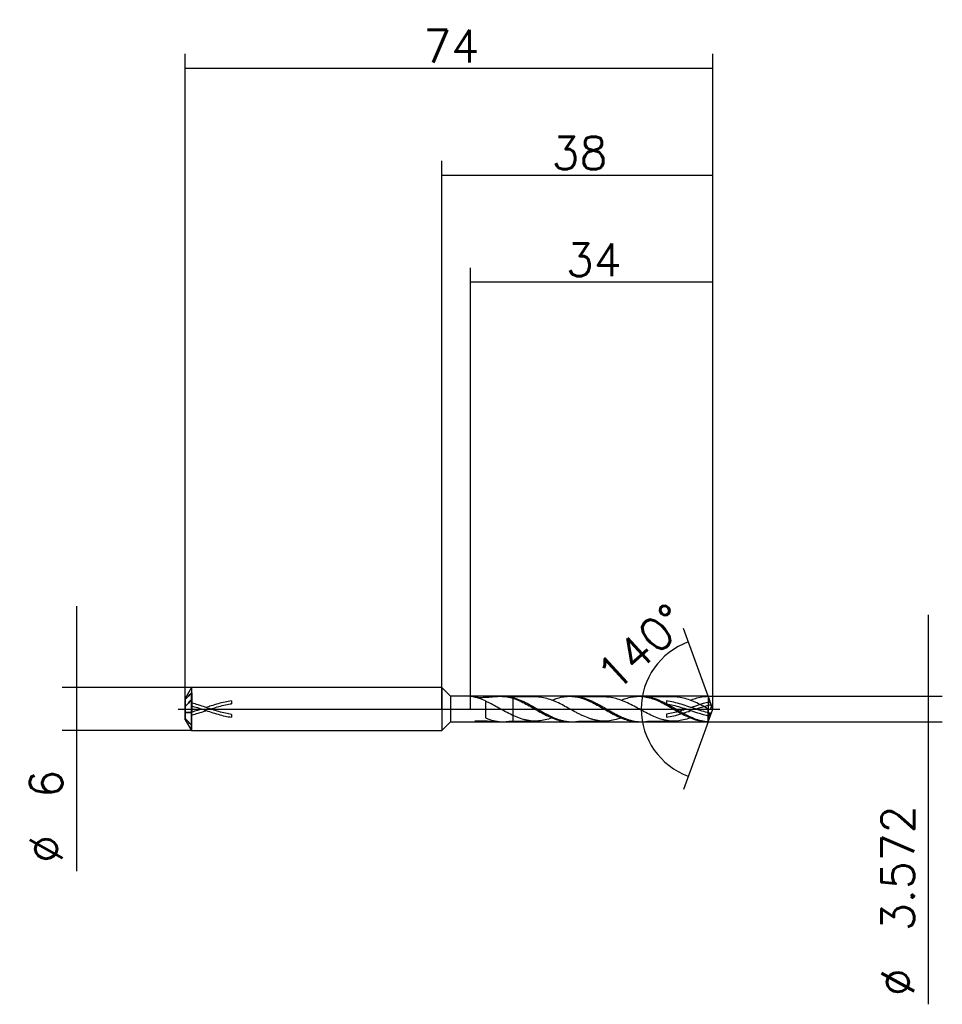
# Model space of a CAD drawing. Header units: millimetres. Extents: x -59 to 70, y -41 to 97.
import ezdxf
from ezdxf.lldxf.tags import DXFTag

# ---------------------------------------------------------------- set-up
doc = ezdxf.new("R2010")
doc.units = ezdxf.units.MM
doc.layers.get('DEFPOINTS').update_dxf_attribs({"linetype": 'CONTINUOUS'})
for name, color, linetype in [('1', 4, 'CONTINUOUS'), ('2', 7, 'CONTINUOUS'), ('3', 1, 'HIDDEN'), ('4', 2, 'CENTER'), ('CUT', 1, 'CONTINUOUS'), ('NOCUT', 7, 'CONTINUOUS'), ('SK1', 4, 'CONTINUOUS'), ('SK2', 7, 'CONTINUOUS'), ('SK3', 1, 'HIDDEN'), ('SK4', 2, 'CENTER')]:
    doc.layers.add(name, color=color, linetype=linetype)
doc.styles.add('blockfont', font='simplex.shx')
doc.styles.add('SIMPLEX', font='simplex')
tags = doc.linetypes.add('CENTER', pattern=[25.4, 12.7, -6.35, 0, -6.35]).pattern_tags.tags
tags[10:11] = [DXFTag(74, 4), DXFTag(75, 0), DXFTag(340, '0'), DXFTag(46, 0.0), DXFTag(50, 0.0), DXFTag(44, 0.0), DXFTag(45, 0.0)]
tags[8:9] = [DXFTag(74, 4), DXFTag(75, 0), DXFTag(340, '0'), DXFTag(46, 0.0), DXFTag(50, 0.0), DXFTag(44, 0.0), DXFTag(45, 0.0)]
tags[6:7] = [DXFTag(74, 4), DXFTag(75, 0), DXFTag(340, '0'), DXFTag(46, 0.0), DXFTag(50, 0.0), DXFTag(44, 0.0), DXFTag(45, 0.0)]
tags[4:5] = [DXFTag(74, 4), DXFTag(75, 0), DXFTag(340, '0'), DXFTag(46, 0.0), DXFTag(50, 0.0), DXFTag(44, 0.0), DXFTag(45, 0.0)]
tags = doc.linetypes.add('HIDDEN', pattern=[9.525, 6.35, -3.175]).pattern_tags.tags
tags[6:7] = [DXFTag(74, 4), DXFTag(75, 0), DXFTag(340, '0'), DXFTag(46, 0.0), DXFTag(50, 0.0), DXFTag(44, 0.0), DXFTag(45, 0.0)]
tags[4:5] = [DXFTag(74, 4), DXFTag(75, 0), DXFTag(340, '0'), DXFTag(46, 0.0), DXFTag(50, 0.0), DXFTag(44, 0.0), DXFTag(45, 0.0)]
doc.dimstyles.get("Standard").update_dxf_attribs({"dimtxt": 0.18, "dimasz": 0.18, "dimexe": 0.18, "dimexo": 0.0625, "dimgap": 0.09, "dimtad": 0, "dimtih": 1, "dimtoh": 1, "dimdec": 4, "dimzin": 0, "dimdsep": 46, "dimtxsty": 'Standard', "dimcen": 0.09, "dimadec": 0, "dimazin": 0, "dimtfac": 1, "dimtdec": 4, "dimtofl": 0, "dimtmove": 0, "dimatfit": 3, "dimfxl": 1, "dimtolj": 1, "dimtzin": 0, "dimarcsym": 0})

# ---------------------------------------------------------------- blocks, each defined once
blk = doc.blocks.new('DimnDraft3D1')
at = {"layer": '2'}
for p, q in [((0, 0), (0, 76.93)), ((38, 0), (38, 76.93)), ((0, 74.93), (38, 74.93))]:
    blk.add_line(p, q, dxfattribs=at)
for points in [[(0, 74.93), (4.569998, 75.531652), (4.570002, 74.328348), (0, 74.93)], [(38, 74.93), (33.430002, 74.328348), (33.429998, 75.531652), (38, 74.93)]]:
    blk.add_solid(points, dxfattribs=at)
at = {"layer": '2', "insert": (15.391604, 75.739271), "char_height": 4.57, "attachment_point": 7, "line_spacing_factor": 0.903614, "style": 'SIMPLEX'}
blk.add_mtext('\\W01.000;\\fsimplex.shx,bigfont.shx;38 ', dxfattribs=at)
blk = doc.blocks.new('DimnDraft3D2')
at = {"layer": 'SK2'}
for p, q in [((-51.2875, 14.425), (-51.2875, -22.732396)), ((-35.133975, 3), (-53.2875, 3)), ((-35.133975, -3), (-53.2875, -3))]:
    blk.add_line(p, q, dxfattribs=at)
for points in [[(-51.2875, 3), (-51.889152, 7.569998), (-50.685848, 7.570002), (-51.2875, 3)], [(-51.2875, -3), (-50.685848, -7.569998), (-51.889152, -7.570002), (-51.2875, -3)]]:
    blk.add_solid(points, dxfattribs=at)
at = {"layer": 'SK2', "char_height": 4.57, "attachment_point": 7, "rotation": 90, "line_spacing_factor": 0.903614, "style": 'SIMPLEX'}
for s, insert in [('\\W01.000;\\fsimplex.shx,bigfont.shx;6 ', (-53.239271, -12.449896)), ('\\W01.000;\\fsimplex.shx,bigfont.shx;%%c ', (-53.239271, -21.589896))]:
    blk.add_mtext(s, dxfattribs=dict(at, insert=insert))
blk = doc.blocks.new('DimnDraft3D3')
at = {"layer": '2'}
for p, q in [((68.2125, 13.211), (68.2125, -41.435979)), ((37.349949, 1.786), (70.2125, 1.786)), ((37.349949, -1.786), (70.2125, -1.786))]:
    blk.add_line(p, q, dxfattribs=at)
for points in [[(68.2125, 1.786), (67.610848, 6.355998), (68.814152, 6.356002), (68.2125, 1.786)], [(68.2125, -1.786), (68.814152, -6.355998), (67.610848, -6.356002), (68.2125, -1.786)]]:
    blk.add_solid(points, dxfattribs=at)
at = {"layer": '2', "char_height": 4.57, "attachment_point": 7, "rotation": 90, "line_spacing_factor": 0.903614, "style": 'SIMPLEX'}
for s, insert in [('\\W01.000;\\fsimplex.shx,bigfont.shx;3.572 ', (66.260729, -31.153479)), ('\\W01.000;\\fsimplex.shx,bigfont.shx;%%c ', (66.260729, -40.293479))]:
    blk.add_mtext(s, dxfattribs=dict(at, insert=insert))
blk = doc.blocks.new('DimnDraft3D4')
at = {"layer": '2'}
for p, q in [((4, 0), (4, 61.93)), ((38, 0), (38, 61.93)), ((4, 59.93), (38, 59.93))]:
    blk.add_line(p, q, dxfattribs=at)
for points in [[(4, 59.93), (8.569998, 60.531652), (8.570002, 59.328348), (4, 59.93)], [(38, 59.93), (33.430002, 59.328348), (33.429998, 60.531652), (38, 59.93)]]:
    blk.add_solid(points, dxfattribs=at)
at = {"layer": '2', "insert": (17.391604, 60.739271), "char_height": 4.57, "attachment_point": 7, "line_spacing_factor": 0.903614, "style": 'SIMPLEX'}
blk.add_mtext('\\W01.000;\\fsimplex.shx,bigfont.shx;34 ', dxfattribs=at)
blk = doc.blocks.new('DimnDraft3D5')
at = {"layer": 'SK2'}
for p, q in [((-36, 0), (-36, 91.93)), ((38, 0), (38, 91.93)), ((-36, 89.93), (38, 89.93))]:
    blk.add_line(p, q, dxfattribs=at)
for points in [[(-36, 89.93), (-31.430002, 90.531652), (-31.429998, 89.328348), (-36, 89.93)], [(38, 89.93), (33.430002, 89.328348), (33.429998, 90.531652), (38, 89.93)]]:
    blk.add_solid(points, dxfattribs=at)
at = {"layer": 'SK2', "insert": (-2.608396, 90.739271), "char_height": 4.57, "attachment_point": 7, "line_spacing_factor": 0.903614, "style": 'SIMPLEX'}
blk.add_mtext('\\W01.000;\\fsimplex.shx,bigfont.shx;74 ', dxfattribs=at)
blk = doc.blocks.new('DimnDraft3D6')
at = {"layer": '2'}
for p, q in [((37.349949, 1.786), (33.887716, 11.298406)), ((37.349949, -1.786), (33.887716, -11.298406))]:
    blk.add_line(p, q, dxfattribs=at)
blk.add_arc((38, 0), 10.023513, 110, 250, dxfattribs=at)
for points in [[(34.571757, 9.419021), (30.746812, 6.846733), (30.211383, 7.924349), (34.571757, 9.419021)], [(34.571757, -9.419021), (30.211387, -7.924351), (30.746808, -6.846731), (34.571757, -9.419021)]]:
    blk.add_solid(points, dxfattribs=at)
at = {"layer": '2', "insert": (24.355832, 2.22172), "char_height": 4.57, "attachment_point": 7, "rotation": 42.34557579, "line_spacing_factor": 0.903614, "style": 'SIMPLEX'}
blk.add_mtext('\\W01.000;\\fsimplex.shx,bigfont.shx;140%%d ', dxfattribs=at)

msp = doc.modelspace()

# ---------------------------------------------------------------- linework, layer by layer
at = {"layer": '1'}
for p, q in [((1.215, 1.785), (0, 3)), ((0, 3), (0, -2.1873)), ((4.0068, 1.7851), (1.215, 1.785)), ((1.215, 1.785), (1.215, -1.3015)), ((8.5552, 1.7852), (8.1492, 1.7852)), ((18.2717, 1.7855), (17.9144, 1.7855)), ((27.9866, 1.7857), (27.6351, 1.7857)), ((38, 0), (37.3499, 1.786)), ((6.0975, 1.169), (6.0974, -1.2514)), ((37.3499, -1.786), (38, 0)), ((1.215, -1.3015), (1.215, -1.785)), ((0, -3), (1.215, -1.785)), ((0, -2.1873), (0, -3)), ((1.215, -1.785), (4.0068, -1.7851)), ((8.1492, -1.7852), (8.5552, -1.7852)), ((17.9144, -1.7855), (18.2717, -1.7855)), ((27.6351, -1.7857), (27.9866, -1.7857)), ((37.3499, -1.786), (37.3499, -1.7742))]:
    msp.add_line(p, q, dxfattribs=at)
for points, knots in [([(6.0975, 1.169), (5.8028, 1.2977), (5.5048, 1.4108), (5.0666, 1.553), (4.9214, 1.5961), (4.6363, 1.6727), (4.4963, 1.7062), (4.3004, 1.746), (4.2377, 1.7575), (4.1221, 1.7755), (4.0682, 1.7822), (4.0182, 1.785), (4.0086, 1.7852), (4.0007, 1.7849)], [0, 0, 0, 0, 0.38921886, 0.38921886, 0.58382829, 0.58382829, 0.77843772, 0.77843772, 0.87574243, 0.87574243, 0.97304715, 0.97304715, 1, 1, 1, 1]), ([(4.634, 1.6697), (4.7805, 1.6573), (4.9295, 1.6489), (5.2493, 1.6382), (5.4207, 1.637), (5.759, 1.6418), (5.9269, 1.6478), (6.4278, 1.6735), (6.7602, 1.7018), (7.4045, 1.7545), (7.7145, 1.778), (8.3188, 1.7896), (8.6135, 1.777), (8.9078, 1.7384)], [0, 0, 0, 0, 0.09990993, 0.09990993, 0.21242119, 0.21242119, 0.32493245, 0.32493245, 0.54995497, 0.54995497, 0.77497748, 0.77497748, 1, 1, 1, 1]), ([(8.5581, 1.7854), (8.7162, 1.7852), (8.8748, 1.7781), (9.1974, 1.7493), (9.3598, 1.727), (9.6851, 1.6694), (9.8477, 1.6341), (10.1712, 1.5491), (10.3324, 1.4995), (10.6574, 1.3897), (10.8209, 1.3293), (11.1484, 1.1955), (11.3118, 1.122), (11.6377, 0.9699), (11.8008, 0.8911), (12.2862, 0.6399), (12.6093, 0.4597), (13.0999, 0.1819), (13.2639, 0.0857), (13.5901, -0.1039), (13.7534, -0.1961), (14.2398, -0.4735), (14.563, -0.6524), (15.2139, -0.9869), (15.5434, -1.1418), (16.193, -1.4047), (16.5152, -1.5149), (17.0035, -1.6396), (17.1669, -1.6748), (17.494, -1.732), (17.6576, -1.7531), (17.9838, -1.7801), (18.1465, -1.7864), (18.4695, -1.7843), (18.631, -1.7757), (18.9176, -1.748), (19.0421, -1.7319), (19.1668, -1.7115)], [0, 0, 0, 0, 0.04458893, 0.04458893, 0.09060177, 0.09060177, 0.13661461, 0.13661461, 0.18262744, 0.18262744, 0.22864028, 0.22864028, 0.27465312, 0.27465312, 0.32066596, 0.32066596, 0.41269163, 0.41269163, 0.45870447, 0.45870447, 0.50471731, 0.50471731, 0.59674298, 0.59674298, 0.68876866, 0.68876866, 0.78079433, 0.78079433, 0.82680717, 0.82680717, 0.87282001, 0.87282001, 0.91883285, 0.91883285, 0.96484568, 0.96484568, 1, 1, 1, 1]), ([(8.9078, 1.7384), (9.5058, 1.6598), (10.0897, 1.4857), (10.9805, 1.1153), (11.28, 0.9733), (11.8713, 0.6702), (12.1654, 0.5082), (12.7567, 0.1732), (13.0561, -0.0013), (13.6501, -0.3426), (13.9445, -0.5094), (14.5342, -0.8251), (14.8295, -0.9741), (15.4268, -1.2443), (15.7231, -1.3627), (16.313, -1.5585), (16.6073, -1.6363), (17.2004, -1.746), (17.5004, -1.7777), (17.8357, -1.785), (17.875, -1.7855), (17.9143, -1.7855)], [0, 0, 0, 0, 0.19737492, 0.19737492, 0.29606237, 0.29606237, 0.39474983, 0.39474983, 0.49343729, 0.49343729, 0.59212475, 0.59212475, 0.69081221, 0.69081221, 0.78949966, 0.78949966, 0.88818712, 0.88818712, 0.98687458, 0.98687458, 1, 1, 1, 1]), ([(13.0992, 1.699), (12.9396, 1.6985), (12.6381, 1.698), (12.2402, 1.6973), (11.9032, 1.6992), (11.6079, 1.6981), (11.3089, 1.6975), (11.0083, 1.6985), (10.6072, 1.6983), (10.2222, 1.6981), (9.8738, 1.6986), (9.6946, 1.6988), (9.6002, 1.6974), (9.5666, 1.6956), (9.5557, 1.6942), (9.5524, 1.693), (9.5519, 1.6922), (9.5519, 1.6919)], [0, 0, 0, 0, 0.13278965, 0.2508179, 0.33108408, 0.41316699, 0.49648294, 0.57981523, 0.66322376, 0.83025481, 0.89950358, 0.95425723, 0.97720001, 0.98724714, 0.99204118, 0.99696696, 1, 1, 1, 1]), ([(25.1446, -1.2411), (24.9062, -1.3303), (24.6687, -1.4083), (24.1239, -1.5581), (23.8151, -1.6189), (23.1939, -1.6962), (22.887, -1.7053), (22.2741, -1.6819), (21.9678, -1.6421), (21.5047, -1.5491), (21.3491, -1.5126), (21.0396, -1.4277), (20.8857, -1.3789), (20.425, -1.2209), (20.1196, -1.0971), (19.6589, -0.8879), (19.5052, -0.8149), (19.1961, -0.6623), (19.0404, -0.5824), (18.5771, -0.3394), (18.2711, -0.1713), (17.6579, 0.1649), (17.3513, 0.334), (16.7302, 0.6592), (16.4207, 0.8149), (15.7999, 1.0959), (15.4901, 1.2218), (14.876, 1.4323), (14.57, 1.5171), (13.9546, 1.6417), (13.6426, 1.6797), (13.2574, 1.6973), (13.1809, 1.699), (13.1045, 1.6991)], [0, 0, 0, 0, 0.05951031, 0.05951031, 0.13629461, 0.13629461, 0.21307892, 0.21307892, 0.28986323, 0.28986323, 0.32825538, 0.32825538, 0.36664753, 0.36664753, 0.44343184, 0.44343184, 0.48182399, 0.48182399, 0.52021614, 0.52021614, 0.59700045, 0.59700045, 0.67378475, 0.67378475, 0.75056906, 0.75056906, 0.82735336, 0.82735336, 0.90413767, 0.90413767, 0.98092198, 0.98092198, 1, 1, 1, 1]), ([(15.4443, 1.2462), (15.6363, 1.3255), (15.8275, 1.3973), (16.313, 1.5585), (16.6073, 1.6363), (17.2004, 1.746), (17.5004, 1.7777), (18.0922, 1.7907), (18.3863, 1.7726), (18.9769, 1.689), (19.2753, 1.6227), (20.1684, 1.3595), (20.7521, 1.1024), (21.6459, 0.6406), (21.9439, 0.4755), (22.5343, 0.1399), (22.8284, -0.0314), (23.4205, -0.3709), (23.7205, -0.5401), (24.3133, -0.8549), (24.6075, -1.0017), (25.1976, -1.2648), (25.4945, -1.3817), (26.0913, -1.5749), (26.3864, -1.6498), (26.976, -1.7531), (27.2705, -1.7816), (27.5879, -1.7856), (27.6081, -1.7857), (27.6284, -1.7857)], [0, 0, 0, 0, 0.04711825, 0.04711825, 0.12003536, 0.12003536, 0.19295247, 0.19295247, 0.26586957, 0.26586957, 0.33878668, 0.33878668, 0.4846209, 0.4846209, 0.557538, 0.557538, 0.63045511, 0.63045511, 0.70337222, 0.70337222, 0.77628932, 0.77628932, 0.84920643, 0.84920643, 0.92212354, 0.92212354, 0.99504065, 0.99504065, 1, 1, 1, 1]), ([(18.2731, 1.7855), (18.2848, 1.7855), (18.2964, 1.7854), (18.4695, 1.7843), (18.631, 1.7757), (18.9559, 1.7443), (19.1191, 1.7216), (19.4456, 1.661), (19.6094, 1.6226), (19.9363, 1.5351), (20.0994, 1.4855), (20.4233, 1.3729), (20.5844, 1.3101), (20.9086, 1.176), (21.0719, 1.1051), (21.3972, 0.9505), (21.561, 0.8676), (21.8885, 0.6979), (22.0517, 0.611), (22.3769, 0.4327), (22.538, 0.3397), (22.8614, 0.1537), (23.024, 0.0611), (23.3498, -0.1255), (23.5124, -0.2206), (23.8402, -0.4082), (24.0041, -0.4986), (24.3297, -0.6753), (24.4914, -0.7618), (24.9766, -1.0099), (25.3013, -1.1591), (25.7913, -1.3559), (25.9556, -1.4163), (26.2825, -1.5223), (26.4449, -1.5695), (26.9299, -1.6917), (27.2549, -1.745), (27.7426, -1.7826), (27.9071, -1.7876), (28.2345, -1.7826), (28.3977, -1.7728), (28.6898, -1.7418), (28.8191, -1.7232), (28.9489, -1.7002)], [0, 0, 0, 0, 0.00329091, 0.00329091, 0.04900742, 0.04900742, 0.09472393, 0.09472393, 0.14044044, 0.14044044, 0.18615695, 0.18615695, 0.23187346, 0.23187346, 0.27758997, 0.27758997, 0.32330647, 0.32330647, 0.36902298, 0.36902298, 0.41473949, 0.41473949, 0.460456, 0.460456, 0.50617251, 0.50617251, 0.55188902, 0.55188902, 0.59760553, 0.59760553, 0.68903854, 0.68903854, 0.73475505, 0.73475505, 0.78047156, 0.78047156, 0.87190458, 0.87190458, 0.91762109, 0.91762109, 0.9633376, 0.9633376, 1, 1, 1, 1]), ([(22.8275, 1.6984), (22.7185, 1.6986), (22.5175, 1.6988), (22.2415, 1.699), (21.9941, 1.6979), (21.7525, 1.6977), (21.4019, 1.6982), (20.9328, 1.698), (20.3211, 1.6988), (19.7787, 1.6974), (19.3975, 1.6984), (19.2435, 1.6987), (19.2044, 1.6986)], [0, 0, 0, 0, 0.09026826, 0.16661275, 0.22842412, 0.29522033, 0.36667567, 0.51874064, 0.68359046, 0.87322321, 0.96738847, 1, 1, 1, 1]), ([(34.8648, -1.2386), (34.7797, -1.2706), (34.6946, -1.3012), (34.3028, -1.4354), (33.9963, -1.5194), (33.3787, -1.6442), (33.0674, -1.6811), (32.453, -1.708), (32.1471, -1.6927), (31.6863, -1.6369), (31.5324, -1.6128), (31.2228, -1.5505), (31.0668, -1.5122), (30.6029, -1.385), (30.2965, -1.2785), (29.6823, -1.0309), (29.3751, -0.8904), (28.7527, -0.5821), (28.443, -0.4178), (27.8215, -0.08), (27.5112, 0.0926), (26.8963, 0.4259), (26.5902, 0.5892), (25.9735, 0.8931), (25.6611, 1.0372), (25.044, 1.284), (24.7377, 1.3893), (24.1239, 1.5581), (23.8151, 1.6189), (23.2769, 1.6859), (23.0511, 1.6984), (22.8262, 1.6984)], [0, 0, 0, 0, 0.02128107, 0.02128107, 0.09814602, 0.09814602, 0.17501097, 0.17501097, 0.25187592, 0.25187592, 0.29030839, 0.29030839, 0.32874087, 0.32874087, 0.40560582, 0.40560582, 0.48247077, 0.48247077, 0.55933572, 0.55933572, 0.63620067, 0.63620067, 0.71306562, 0.71306562, 0.78993057, 0.78993057, 0.86679552, 0.86679552, 0.94366047, 0.94366047, 1, 1, 1, 1]), ([(25.1409, 1.236), (25.3573, 1.3262), (25.5747, 1.4077), (26.0913, 1.5749), (26.3864, 1.6498), (26.976, 1.7531), (27.2705, 1.7816), (27.8649, 1.789), (28.1641, 1.7676), (28.7549, 1.6778), (29.0489, 1.6094), (29.6401, 1.4302), (29.9396, 1.3181), (30.8303, 0.9347), (31.4139, 0.6177), (32.6089, -0.0643), (33.1935, -0.4129), (34.0833, -0.8824), (34.3831, -1.0304), (34.9746, -1.29), (35.2686, -1.4033), (35.8592, -1.5894), (36.1573, -1.6627), (36.7539, -1.761), (37.051, -1.786), (37.3499, -1.786)], [0, 0, 0, 0, 0.05324968, 0.05324968, 0.12607663, 0.12607663, 0.19890357, 0.19890357, 0.27173052, 0.27173052, 0.34455747, 0.34455747, 0.41738442, 0.41738442, 0.56303831, 0.56303831, 0.70869221, 0.70869221, 0.78151916, 0.78151916, 0.8543461, 0.8543461, 0.92717305, 0.92717305, 1, 1, 1, 1]), ([(27.9828, 1.7857), (28.0121, 1.7858), (28.0415, 1.7856), (28.2345, 1.7826), (28.3977, 1.7728), (28.7219, 1.7384), (28.883, 1.7137), (29.2073, 1.6512), (29.37, 1.6135), (29.695, 1.5235), (29.8576, 1.4709), (30.1864, 1.3557), (30.3502, 1.2931), (30.6748, 1.156), (30.8361, 1.0818), (31.1601, 0.9275), (31.323, 0.8477), (31.647, 0.6773), (31.8091, 0.5881), (32.1366, 0.4067), (32.3014, 0.3143), (32.6278, 0.1287), (32.7893, 0.0335), (33.1129, -0.1543), (33.2754, -0.2461), (33.5997, -0.4297), (33.7614, -0.5213), (34.0879, -0.698), (34.2529, -0.7841), (34.7428, -1.0324), (35.0662, -1.1809), (35.714, -1.4355), (36.038, -1.5421), (36.5313, -1.6608), (36.6956, -1.6933), (37.0218, -1.7451), (37.1854, -1.7634), (37.3499, -1.7742)], [0, 0, 0, 0, 0.00933635, 0.00933635, 0.06147654, 0.06147654, 0.11361673, 0.11361673, 0.16575692, 0.16575692, 0.21789712, 0.21789712, 0.27003731, 0.27003731, 0.3221775, 0.3221775, 0.37431769, 0.37431769, 0.42645788, 0.42645788, 0.47859808, 0.47859808, 0.53073827, 0.53073827, 0.58287846, 0.58287846, 0.63501865, 0.63501865, 0.68715885, 0.68715885, 0.79143923, 0.79143923, 0.89571962, 0.89571962, 0.94785981, 0.94785981, 1, 1, 1, 1]), ([(32.5419, 1.6991), (32.4302, 1.6987), (32.1943, 1.6982), (31.8442, 1.6971), (31.5398, 1.6986), (31.2992, 1.699), (31.1158, 1.6981), (30.9448, 1.6977), (30.7805, 1.6978), (30.5399, 1.6984), (30.207, 1.6984), (29.7113, 1.6978), (29.2972, 1.6986), (29.0195, 1.6983), (28.9604, 1.6982), (28.9537, 1.6982)], [0, 0, 0, 0, 0.09338413, 0.19730746, 0.29262892, 0.34798806, 0.3983971, 0.44597147, 0.49087288, 0.53572938, 0.64708457, 0.76921042, 0.94976232, 0.9942785, 1, 1, 1, 1]), ([(37.3817, 0.0067), (37.0725, 0.1762), (36.7662, 0.3451), (36.1525, 0.6657), (35.8456, 0.8199), (35.2244, 1.1007), (34.9165, 1.2252), (34.3028, 1.4354), (33.9963, 1.5194), (33.3787, 1.6442), (33.0674, 1.6811), (32.6894, 1.6977), (32.6187, 1.6992), (32.548, 1.6994)], [0, 0, 0, 0, 0.19118752, 0.19118752, 0.38237503, 0.38237503, 0.57356255, 0.57356255, 0.76475006, 0.76475006, 0.95593758, 0.95593758, 1, 1, 1, 1]), ([(34.8552, 1.2357), (35.0917, 1.3343), (35.3274, 1.4218), (35.8592, 1.5894), (36.1573, 1.6627), (36.7539, 1.761), (37.051, 1.786), (37.3499, 1.786)], [0, 0, 0, 0, 0.28596897, 0.28596897, 0.64298448, 0.64298448, 1, 1, 1, 1]), ([(37.3499, 1.786), (37.4368, 1.5475), (37.5245, 1.3098), (37.6428, 0.9724), (37.6802, 0.8625), (37.7434, 0.6451), (37.7692, 0.5362), (37.7845, 0.3313), (37.7713, 0.2342), (37.7165, 0.0789), (37.6769, 0.0181), (37.5942, -0.0596), (37.5502, -0.0771), (37.4641, -0.0676), (37.4218, -0.0404), (37.3817, 0.0067)], [0, 0, 0, 0, 0.25, 0.25, 0.375, 0.375, 0.5, 0.5, 0.625, 0.625, 0.75, 0.75, 0.875, 0.875, 1, 1, 1, 1]), ([(7.7788, 0.2522), (7.4943, 0.4065), (7.2156, 0.5628), (6.7973, 0.7809), (6.6579, 0.8516), (6.3784, 0.9868), (6.2381, 1.0507), (6.0975, 1.1128)], [0, 0, 0, 0, 0.5, 0.5, 0.75, 0.75, 1, 1, 1, 1]), ([(15.4463, -1.2321), (15.3584, -1.2653), (15.2706, -1.297), (14.876, -1.4323), (14.57, -1.5171), (13.9546, -1.6417), (13.6426, -1.6797), (13.0255, -1.7079), (12.7192, -1.6935), (12.2587, -1.6381), (12.1052, -1.6142), (11.7967, -1.5532), (11.6413, -1.5154), (10.8641, -1.3025), (10.2568, -1.0484), (9.328, -0.589), (9.0166, -0.4239), (8.3985, -0.0884), (8.0902, 0.0832), (7.7788, 0.2522)], [0, 0, 0, 0, 0.0344166, 0.0344166, 0.15511453, 0.15511453, 0.27581245, 0.27581245, 0.39651038, 0.39651038, 0.45685934, 0.45685934, 0.5172083, 0.5172083, 0.75860415, 0.75860415, 0.87930208, 0.87930208, 1, 1, 1, 1]), ([(37.3499, -1.7742), (37.3623, -1.7359), (37.3712, -1.7051), (37.3816, -1.6573), (37.3817, -1.6446), (37.3818, -1.5997), (37.3817, -1.5612), (37.3818, -1.4198), (37.3817, -1.29), (37.3819, -0.9809), (37.3817, -0.7991), (37.3818, -0.5078), (37.3819, -0.4059), (37.3818, -0.2007), (37.3817, -0.0973), (37.3817, 0.0067)], [0, 0, 0, 0, 0.0625, 0.0625, 0.125, 0.125, 0.25, 0.25, 0.5, 0.5, 0.75, 0.75, 0.875, 0.875, 1, 1, 1, 1]), ([(6.0974, -1.2515), (6.2606, -1.3204), (6.4257, -1.381), (6.7535, -1.4933), (6.9185, -1.5432), (7.2451, -1.6299), (7.407, -1.6667), (7.7322, -1.7248), (7.8946, -1.7469), (8.3788, -1.7924), (8.7059, -1.7932), (9.161, -1.7525), (9.2876, -1.7365), (9.4141, -1.7164)], [0, 0, 0, 0, 0.1475371, 0.1475371, 0.29507421, 0.29507421, 0.44261131, 0.44261131, 0.59014841, 0.59014841, 0.88522262, 0.88522262, 1, 1, 1, 1]), ([(37.5483, -0.8661), (37.5415, -0.9961), (37.5646, -1.0124), (37.6176, -0.9198), (37.6382, -0.8721), (37.6747, -0.7677), (37.6906, -0.7095), (37.6986, -0.6243), (37.6923, -0.5966), (37.666, -0.5835), (37.6474, -0.5932), (37.6089, -0.6512), (37.5892, -0.6992), (37.5589, -0.807), (37.5483, -0.8661), (37.5415, -0.9961)], [-0.125, -0.125, 0, 0, 0.25, 0.25, 0.375, 0.375, 0.5, 0.5, 0.625, 0.625, 0.75, 0.75, 0.875, 0.875, 1, 1, 1.25, 1.25]), ([(4.6005, -1.6727), (4.7578, -1.6586), (4.918, -1.6493), (5.2493, -1.6382), (5.4207, -1.637), (5.759, -1.6418), (5.9269, -1.6478), (6.4278, -1.6735), (6.7602, -1.7018), (7.4045, -1.7545), (7.7145, -1.778), (8.0631, -1.7847), (8.1095, -1.7852), (8.1556, -1.7851)], [0, 0, 0, 0, 0.13158347, 0.13158347, 0.26925774, 0.26925774, 0.406932, 0.406932, 0.68228052, 0.68228052, 0.95762904, 0.95762904, 1, 1, 1, 1]), ([(9.4095, -1.6959), (9.4095, -1.6961), (9.4098, -1.6964), (9.4122, -1.6969), (9.4186, -1.6974), (9.4321, -1.6979), (9.4812, -1.6984), (9.5859, -1.6985), (9.7589, -1.6987), (10.0495, -1.6985), (10.4165, -1.6977), (10.8324, -1.6988), (11.2232, -1.6976), (11.603, -1.6982), (12.0261, -1.699), (12.522, -1.6968), (12.8997, -1.698), (13.1024, -1.6989)], [0, 0, 0, 0, 0.00182153, 0.00559185, 0.0092709, 0.01309363, 0.02192868, 0.0533195, 0.09516005, 0.16218829, 0.2865315, 0.39063544, 0.49665935, 0.60087527, 0.69613308, 0.83695795, 1, 1, 1, 1]), ([(19.1569, -1.6915), (19.1569, -1.6919), (19.1575, -1.6935), (19.1626, -1.6958), (19.1837, -1.6976), (19.2216, -1.6984), (19.3145, -1.6987), (19.4787, -1.698), (19.7342, -1.6978), (20.1741, -1.6993), (20.7578, -1.6968), (21.305, -1.6986), (21.7005, -1.6976), (22.0095, -1.6979), (22.39, -1.6996), (22.6744, -1.699), (22.8231, -1.6984)], [0, 0, 0, 0, 0.00364036, 0.0146907, 0.02566694, 0.03766505, 0.05211692, 0.10455923, 0.16630791, 0.2578129, 0.4558524, 0.63377379, 0.69547994, 0.77241191, 0.8810276, 1, 1, 1, 1]), ([(28.8426, -1.6936), (28.8426, -1.6937), (28.8428, -1.6942), (28.844, -1.6951), (28.8505, -1.6962), (28.8611, -1.6969), (28.8818, -1.6977), (28.9355, -1.6983), (29.0377, -1.6983), (29.1995, -1.6985), (29.4517, -1.6987), (29.8415, -1.6976), (30.3229, -1.6991), (30.8565, -1.6969), (31.2608, -1.6994), (31.5905, -1.6982), (31.8652, -1.6972), (32.1943, -1.6982), (32.4302, -1.6987), (32.5419, -1.6991)], [0, 0, 0, 0, 0.00035348, 0.00591351, 0.01115602, 0.01635717, 0.02179792, 0.03428321, 0.06370892, 0.10290727, 0.16375081, 0.26502032, 0.4142744, 0.54819527, 0.69117701, 0.73718566, 0.81147214, 0.91077119, 1, 1, 1, 1])]:
    msp.add_open_spline(points, degree=3, knots=knots, dxfattribs=at)
at = {"layer": '3'}
for points, knots in [([(37.6766, -0.5849), (37.3674, -0.5164), (36.7092, -0.3537), (35.6997, -0.0313), (34.6459, 0.3277), (33.5856, 0.6738), (32.537, 0.9646), (31.8419, 1.0933), (31.5022, 1.1434)], [0, 0, 0, 0, 0.15028279, 0.31995426, 0.49065015, 0.66237967, 0.83506501, 1, 1, 1, 1]), ([(31.5197, 0.7192), (31.8232, 0.6737), (32.4743, 0.553), (33.475, 0.2736), (34.5244, -0.0691), (35.5807, -0.4289), (36.5948, -0.7526), (37.2568, -0.9158), (37.5644, -0.9839)], [0, 0, 0, 0, 0.15070177, 0.32325011, 0.49683972, 0.67157835, 0.84745114, 1, 1, 1, 1]), ([(31.5211, 1.1333), (31.5211, 1.1511), (31.5211, 1.1454), (31.5211, 1.0981), (31.5211, 1.0543), (31.5211, 0.9542), (31.5211, 0.8954), (31.5211, 0.7933), (31.5211, 0.753), (31.5211, 0.7277), (31.5211, 0.7241), (31.5211, 0.7245)], [0, 0, 0, 0, 0.22524205, 0.22524205, 0.4504841, 0.4504841, 0.67572616, 0.67572616, 0.90096821, 0.90096821, 1, 1, 1, 1]), ([(37.5644, 0.9839), (37.2568, 0.9158), (36.5948, 0.7526), (35.728, 0.4759), (35.1688, 0.2879), (34.964, 0.219)], [0, 0, 0, 0, 0.35471325, 0.76366032, 1, 1, 1, 1]), ([(35.6173, 0.0003), (35.6455, 0.0097), (36.0228, 0.1344), (36.7209, 0.3572), (37.3908, 0.5227), (37.7116, 0.5936)], [0, 0, 0, 0, 0.04033295, 0.5403636, 1, 1, 1, 1]), ([(37.692, 0.6088), (37.6976, 0.6279), (37.6973, 0.6593), (37.6812, 0.7476), (37.6622, 0.8069), (37.6238, 0.9061), (37.6038, 0.9479), (37.5781, 0.983), (37.5698, 0.9892), (37.5632, 0.9886)], [0, 0, 0, 0, 0.23941227, 0.23941227, 0.53260177, 0.53260177, 0.82579128, 0.82579128, 1, 1, 1, 1]), ([(34.3016, -0.0024), (34.0254, -0.0935), (33.4015, -0.2942), (32.4743, -0.553), (31.8232, -0.6737), (31.5197, -0.7192)], [0, 0, 0, 0, 0.29783093, 0.67264319, 1, 1, 1, 1]), ([(31.5209, -1.1399), (31.8543, -1.0906), (32.5433, -0.963), (33.5856, -0.6737), (34.3999, -0.408), (34.8587, -0.254), (34.9641, -0.2186)], [0, 0, 0, 0, 0.29041367, 0.60014862, 0.90816918, 1, 1, 1, 1]), ([(31.5211, -0.7245), (31.5211, -0.725), (31.5211, -0.7321), (31.5211, -0.7696), (31.5211, -0.8129), (31.5211, -0.914), (31.5211, -0.9726), (31.5211, -1.0637), (31.5211, -1.0979), (31.5211, -1.1192)], [0, 0, 0, 0, 0.16724779, 0.16724779, 0.46568598, 0.46568598, 0.76412416, 0.76412416, 1, 1, 1, 1]), ([(37.6602, -0.8091), (37.6547, -0.8254), (37.6489, -0.8414), (37.6238, -0.9061), (37.6038, -0.9479), (37.5716, -0.9919), (37.5591, -0.9944), (37.545, -0.9618), (37.543, -0.9259), (37.5549, -0.8264), (37.5686, -0.7659), (37.6025, -0.6656), (37.623, -0.6247), (37.6545, -0.5911), (37.6665, -0.5854), (37.676, -0.5883)], [0, 0, 0, 0, 0.05084, 0.05084, 0.21785795, 0.21785795, 0.38487589, 0.38487589, 0.55189384, 0.55189384, 0.71891179, 0.71891179, 0.88592973, 0.88592973, 1, 1, 1, 1]), ([(37.6874, -0.5979), (37.6973, -0.6142), (37.6989, -0.6504), (37.6839, -0.7328), (37.6728, -0.7718), (37.6602, -0.8091)], [0, 0, 0, 0, 0.58976147, 0.58976147, 1, 1, 1, 1])]:
    msp.add_open_spline(points, degree=3, knots=knots, dxfattribs=at)
for points in [[(37.6874, 0.5979), (37.6892, 0.6009), (37.6908, 0.6046), (37.692, 0.6088)], [(31.5211, -1.1192), (31.5211, -1.1248), (31.5211, -1.1296), (31.5211, -1.1333)]]:
    msp.add_open_spline(points, degree=3, dxfattribs=at)
at = {"layer": '4'}
msp.add_line((-1, 0), (39, 0), dxfattribs=at)
at = {"layer": 'CUT'}
for p, q in [((37.3499, 1.786), (10, 1.7852)), ((10, -1.7852), (10, 1.7852)), ((38, 0), (37.3499, 1.786)), ((37.3499, 1.786), (37.3499, -1.786)), ((37.3499, -1.786), (38, 0)), ((10, -1.7852), (37.3499, -1.786))]:
    msp.add_line(p, q, dxfattribs=at)
at = {"layer": 'DEFPOINTS'}
for p in [(-36, 0), (0, 0), (4, 0), (38, 0)]:
    msp.add_point(p, dxfattribs=at)
at = {"layer": 'NOCUT'}
for p, q in [((-35.134, 3), (-36, 1.5)), ((0, 3), (-35.134, 3)), ((-35.134, 3), (-35.134, -3)), ((1.215, 1.785), (0, 3)), ((0, 3), (0, -3)), ((-36, 1.5), (-36, -1.5)), ((10, 1.7852), (1.215, 1.785)), ((1.215, 1.785), (1.215, -1.785)), ((10, -1.7852), (10, 1.7852)), ((-36, -1.5), (-35.134, -3)), ((0, -3), (1.215, -1.785)), ((1.215, -1.785), (10, -1.7852)), ((-35.134, -3), (0, -3))]:
    msp.add_line(p, q, dxfattribs=at)
at = {"layer": 'SK1'}
for p, q in [((-35.134, 3), (-36, 1.5)), ((0, 3), (-35.134, 3)), ((-35.134, 3), (-35.134, 2.2725)), ((0, 3), (0, -3)), ((-36, 1.5), (-36, 1.3155)), ((-35.134, 2.2725), (-35.1, 2.2725)), ((-35.1, 2.2725), (-35.1, 1.3231)), ((-36, 0.3662), (-36, 1.3155)), ((-36, -1.5), (-36, 0.3661)), ((-35.134, -3), (-35.134, 1.3231)), ((-35.1, 1.3231), (-35.134, 1.3231)), ((-36, -1.5), (-35.134, -3)), ((-35.134, -3), (0, -3))]:
    msp.add_line(p, q, dxfattribs=at)
for points in [[(-36, 1.3155), (-35.7213, 1.6377), (-35.4275, 1.9551), (-35.134, 2.2725)], [(-35.134, 1.3231), (-35.4275, 1.0057), (-35.7212, 0.6884), (-36, 0.3661)]]:
    msp.add_open_spline(points, degree=3, dxfattribs=at)
at = {"layer": 'SK3'}
for p, q in [((-35.1, 2.2725), (-35.134, 2.2725)), ((-35.134, 1.3231), (-35.134, 2.2725)), ((-35.1, 1.3231), (-35.1, 2.2725)), ((-36, 0.3661), (-36, 1.3155)), ((-36, -0.4747), (-36, 0.3661)), ((-35.134, 1.3231), (-35.1, 1.3231)), ((-35.1, 1.3231), (-35.1, -0.4747)), ((-35.1, -0.4747), (-36, -0.4747)), ((-36, -0.4747), (-35.1, -0.4747)), ((-36, -1.3155), (-36, -0.4747)), ((-35.1, -2.2725), (-35.1, -0.4747)), ((-35.1, -2.2725), (-35.134, -2.2725))]:
    msp.add_line(p, q, dxfattribs=at)
for points in [[(-35.134, 2.2725), (-35.4275, 1.9551), (-35.7212, 1.6378), (-36, 1.3155)], [(-36, 0.3661), (-35.7213, 0.6883), (-35.4275, 1.0057), (-35.134, 1.3231)], [(-35.134, -2.2725), (-35.4275, -1.9551), (-35.7212, -1.6378), (-36, -1.3155)], [(-29.5211, -0.9782), (-29.5211, -1.0047), (-29.5211, -1.0296), (-29.5211, -1.0516)]]:
    msp.add_open_spline(points, degree=3, dxfattribs=at)
for points, knots in [([(-35.1016, 0.4297), (-34.8316, 0.3563), (-34.2421, 0.1873), (-33.331, -0.118), (-32.367, -0.445), (-31.3975, -0.7484), (-30.4482, -0.9959), (-29.8221, -1.104), (-29.5208, -1.1451)], [0, 0, 0, 0, 0.14521549, 0.31704534, 0.48984187, 0.66356014, 0.83811008, 1, 1, 1, 1]), ([(-29.5199, -0.7445), (-29.7957, -0.7065), (-30.3882, -0.604), (-31.2989, -0.3652), (-32.2539, -0.0662), (-33.214, 0.2599), (-34.1634, 0.5771), (-34.7927, 0.7573), (-35.1001, 0.8403)], [0, 0, 0, 0, 0.14833782, 0.31866584, 0.489775, 0.66182131, 0.8348209, 1, 1, 1, 1]), ([(-29.5208, 1.1451), (-29.8221, 1.104), (-30.4482, 0.9959), (-31.3975, 0.7484), (-32.2768, 0.4732), (-32.8312, 0.2872), (-33.0625, 0.2092)], [0, 0, 0, 0, 0.25514565, 0.53024406, 0.80403171, 1, 1, 1, 1]), ([(-32.4391, 0.0011), (-32.3768, 0.0217), (-31.9962, 0.1469), (-31.2989, 0.3652), (-30.3882, 0.604), (-29.7957, 0.7065), (-29.5199, 0.7445)], [0, 0, 0, 0, 0.06400297, 0.39100552, 0.71651523, 1, 1, 1, 1]), ([(-29.5211, 1.1482), (-29.5211, 1.1481), (-29.5211, 1.1475), (-29.5211, 1.1401), (-29.5211, 1.1155), (-29.5211, 1.0323), (-29.5211, 0.9732), (-29.5211, 0.8657), (-29.5211, 0.8164), (-29.5211, 0.7619), (-29.5211, 0.7496), (-29.5211, 0.7491)], [0, 0, 0, 0, 0.04176015, 0.04176015, 0.29339046, 0.29339046, 0.54502077, 0.54502077, 0.79665108, 0.79665108, 1, 1, 1, 1]), ([(-33.6938, -0.003), (-33.893, -0.0691), (-34.3624, -0.2218), (-34.8316, -0.3563), (-35.1016, -0.4297)], [0, 0, 0, 0, 0.42456878, 1, 1, 1, 1]), ([(-35.1001, -0.8403), (-34.7927, -0.7573), (-34.1634, -0.5771), (-33.4842, -0.3502), (-33.1124, -0.2248), (-33.0624, -0.2079)], [0, 0, 0, 0, 0.45250666, 0.92643745, 1, 1, 1, 1])]:
    msp.add_open_spline(points, degree=3, knots=knots, dxfattribs=at)
at = {"layer": 'SK3', "extrusion": (3.95199e-07, -8.55924e-16, -1)}
msp.add_open_spline([(-29.5211, -0.7491), (-29.5211, -0.7489), (-29.5211, -0.7495), (-29.5211, -0.7568), (-29.5211, -0.7814), (-29.5211, -0.8658), (-29.5211, -0.9236), (-29.5211, -0.9782)], degree=3, knots=[0, 0, 0, 0, 0.08753891, 0.08753891, 0.54376945, 0.54376945, 1, 1, 1, 1], dxfattribs=at)
at = {"layer": 'SK3', "extrusion": (-7.02008e-07, -1.87734e-15, -1)}
msp.add_open_spline([(-29.5211, -1.0516), (-29.5211, -1.075), (-29.5211, -1.0952), (-29.5211, -1.1363), (-29.5211, -1.1485), (-29.5211, -1.1482)], degree=3, knots=[0, 0, 0, 0, 0.38155787, 0.38155787, 1, 1, 1, 1], dxfattribs=at)
at = {"layer": 'SK4'}
msp.add_line((-37, 0), (39, 0), dxfattribs=at)

# ---------------------------------------------------------------- dimensions: what is measured, and where the dimension line sits
at = {"layer": '2', "lineweight": -3}
for base, p1, text, picture, middle in [((38, 74.93), (0, 0), '\\C7;38', 'DimnDraft3D1', (19, 74.93)), ((38, 59.93), (4, 0), '\\C7;34', 'DimnDraft3D4', (21, 59.93))]:
    dim = msp.add_linear_dim(base=base, p1=p1, p2=(38, 0), text=text, dimstyle='Standard', override={"dimtxt": 4.57, "dimasz": 4.57, "dimexe": 2, "dimexo": 0, "dimgap": 2.285, "dimtad": 1, "dimtih": 0, "dimdec": 3, "dimzin": 8, "dimtxsty": 'blockfont', "dimsah": 1, "dimclrd": 7, "dimclre": 7, "dimclrt": 7, "dimtm": -0.005, "dimtdec": 3, "dimtofl": 1, "dimtmove": 0}, dxfattribs=at)
    dim.commit()
    dim.dimension.update_dxf_attribs({"geometry": picture, "text_midpoint": middle, "dimtype": 160})
dim = msp.add_angular_dim_2l(base=(28.1698, 10.786), line1=((37.3499, -1.786), (33.8877, -11.2984)), line2=((37.3499, 1.786), (33.8877, 11.2984)), text='\\C7;140%%d', dimstyle='Standard', override={"dimtxt": 4.57, "dimasz": 4.57, "dimexe": 2, "dimexo": 0, "dimgap": 2.285, "dimtad": 1, "dimtih": 0, "dimdec": 1, "dimzin": 8, "dimtxsty": 'blockfont', "dimsah": 1, "dimclrd": 7, "dimclre": 7, "dimclrt": 7, "dimtm": -0.005, "dimtdec": 3}, dxfattribs=at)
dim.commit()
dim.dimension.update_dxf_attribs({"geometry": 'DimnDraft3D6', "text_midpoint": (22.5174, 2.5428), "text_rotation": 42.345576})
dim = msp.add_linear_dim(base=(68.2125, 1.786), p1=(37.3499, -1.786), p2=(37.3499, 1.786), angle=90, text=' \\C7;%%c\\C7;3.572', dimstyle='Standard', override={"dimtxt": 4.57, "dimasz": 4.57, "dimexe": 2, "dimexo": 0, "dimgap": 2.285, "dimtad": 1, "dimtih": 0, "dimtoh": 0, "dimdec": 3, "dimzin": 8, "dimtxsty": 'blockfont', "dimsah": 1, "dimclrd": 7, "dimclre": 7, "dimclrt": 7, "dimtm": -0.005, "dimtdec": 3, "dimtofl": 1, "dimtmove": 0}, dxfattribs=at)
dim.commit()
dim.dimension.update_dxf_attribs({"geometry": 'DimnDraft3D3', "text_midpoint": (68.2125, -24.646), "dimtype": 160})
at = {"layer": 'SK2', "lineweight": -3}
dim = msp.add_linear_dim(base=(38, 89.93), p1=(-36, 0), p2=(38, 0), text='\\C7;74', dimstyle='Standard', override={"dimtxt": 4.57, "dimasz": 4.57, "dimexe": 2, "dimexo": 0, "dimgap": 2.285, "dimtad": 1, "dimtih": 0, "dimdec": 3, "dimzin": 8, "dimtxsty": 'blockfont', "dimsah": 1, "dimclrd": 7, "dimclre": 7, "dimclrt": 7, "dimtm": -0.005, "dimtdec": 3, "dimtofl": 1, "dimtmove": 0}, dxfattribs=at)
dim.commit()
dim.dimension.update_dxf_attribs({"geometry": 'DimnDraft3D5', "text_midpoint": (1, 89.93), "dimtype": 160})
dim = msp.add_linear_dim(base=(-51.2875, 3), p1=(-35.134, -3), p2=(-35.134, 3), angle=90, text=' \\C7;%%c\\C7;6', dimstyle='Standard', override={"dimtxt": 4.57, "dimasz": 4.57, "dimexe": 2, "dimexo": 0, "dimgap": 2.285, "dimtad": 1, "dimtih": 0, "dimtoh": 0, "dimdec": 3, "dimzin": 8, "dimtxsty": 'blockfont', "dimsah": 1, "dimclrd": 7, "dimclre": 7, "dimclrt": 7, "dimtm": -0.005, "dimtdec": 3, "dimtofl": 1, "dimtmove": 0}, dxfattribs=at)
dim.commit()
dim.dimension.update_dxf_attribs({"geometry": 'DimnDraft3D2', "text_midpoint": (-51.2875, -15.9012), "dimtype": 160})

doc.saveas('drawing.dxf')
